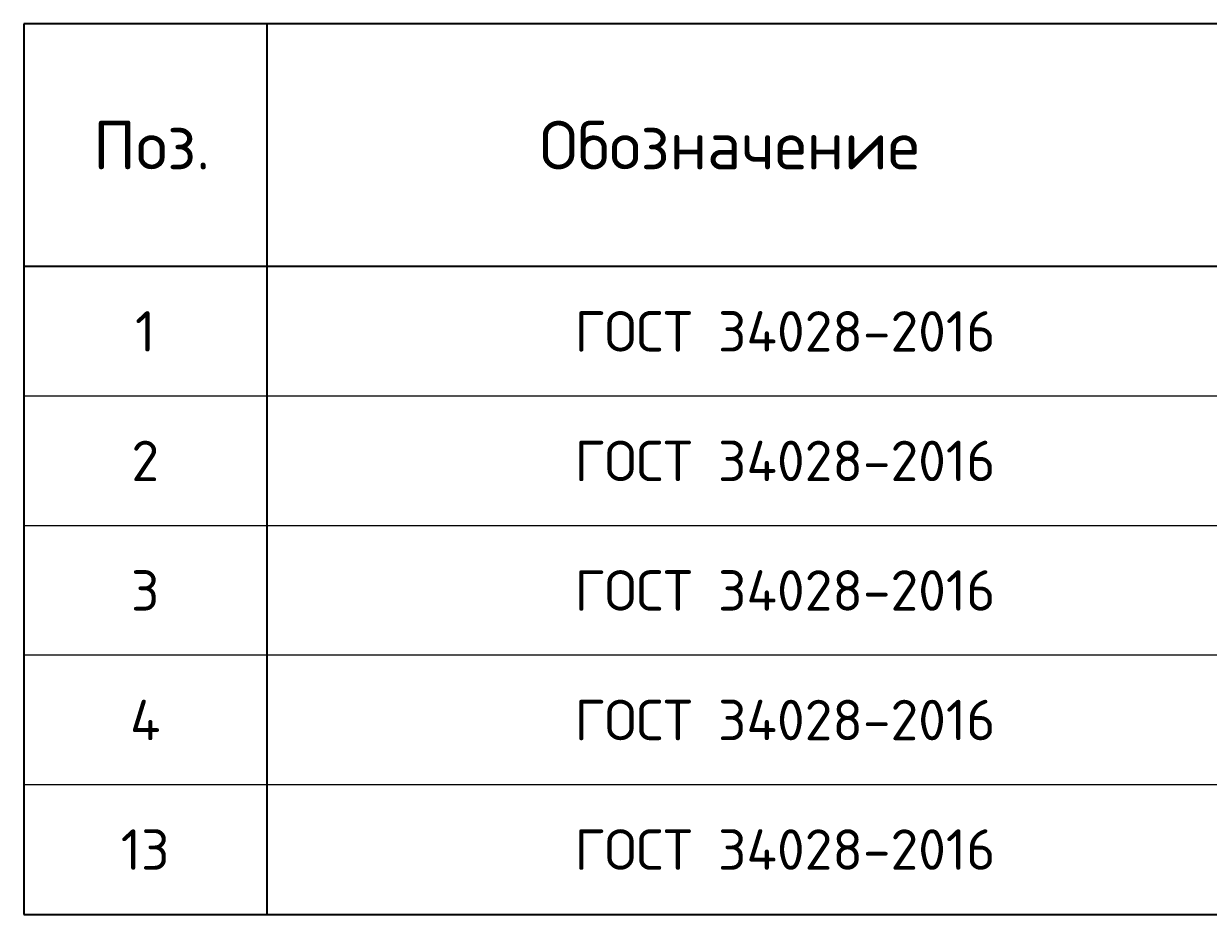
# Model space of a CAD drawing. Header units: millimetres. Extents: x 21019 to 29759, y 58110 to 63490.
# Tile 4 of 6: x 21019 to 22481, y 62138 to 63238. Entities that reach past the tile are written whole.
import ezdxf

# ---------------------------------------------------------------- set-up
doc = ezdxf.new("R2010")
doc.units = ezdxf.units.MM
doc.layers.add('Standard', color=7, linetype='Continuous', lineweight=25)
doc.styles.add('ISOCPEUR', font='ISOCPEUR')

msp = doc.modelspace()

# ---------------------------------------------------------------- linework, layer by layer
at = {"layer": 'Standard', "color": 7, "linetype": 'Continuous', "lineweight": 35, "transparency": 33554687}
for p, q in [((24718.7, 63237.6), (21018.7, 63237.6)), ((21018.7, 63237.6), (21018.7, 62937.6)), ((21318.7, 63237.6), (21318.7, 62937.6)), ((24718.7, 62937.6), (21018.7, 62937.6)), ((21018.7, 62937.6), (21018.7, 62777.6)), ((21318.7, 62937.6), (21318.7, 62777.6)), ((21018.7, 62777.6), (21018.7, 62617.6)), ((21318.7, 62777.6), (21318.7, 62617.6)), ((21018.7, 62617.6), (21018.7, 62457.6)), ((21318.7, 62617.6), (21318.7, 62457.6)), ((21018.7, 62457.6), (21018.7, 62297.6)), ((21318.7, 62457.6), (21318.7, 62297.6)), ((21018.7, 62297.6), (21018.7, 62137.6)), ((21318.7, 62297.6), (21318.7, 62137.6)), ((21018.7, 62137.6), (24718.7, 62137.6))]:
    msp.add_line(p, q, dxfattribs=at)
at = {"layer": 'Standard', "color": 7, "linetype": 'Continuous', "lineweight": 13, "transparency": 33554687}
for p, q in [((24718.7, 62777.6), (21018.7, 62777.6)), ((24718.7, 62617.6), (21018.7, 62617.6)), ((24718.7, 62457.6), (21018.7, 62457.6)), ((24718.7, 62297.6), (21018.7, 62297.6)), ((24718.7, 62137.6), (21018.7, 62137.6))]:
    msp.add_line(p, q, dxfattribs=at)

# ---------------------------------------------------------------- texts
at = {"layer": 'Standard', "color": 7, "linetype": 'Continuous', "lineweight": 35, "transparency": 33554687, "style": 'ISOCPEUR'}
for s, insert, char_height, width, attachment_point in [('\\A1;{\\fISOCPEUR|i0|b0;\\H60.000000;\\W1.000000;\\C7;Поз.}\\P', (21176.7, 63087.6), 12, 174.736, 5), ('\\A1;{\\fISOCPEUR|i0|b0;\\H60.000000;\\W1.000000;\\C7;Обозначение}\\P', (21890.2, 63087.6), 12, 500.255, 5), ('\\A1;{\\fISOCPEUR|i0|b0;\\H50.000000;\\W1.000000;\\C7;ГОСТ 34028-2016}\\P', (21698.7, 62857.6), 10, 549.083, 4), ('\\A1;{\\fISOCPEUR|i0|b0;\\H50.000000;\\W1.000000;\\C7;1}\\P', (21168.7, 62857.6), 10, 38.889, 5), ('\\A1;{\\fISOCPEUR|i0|b0;\\H50.000000;\\W1.000000;\\C7;ГОСТ 34028-2016}\\P', (21698.7, 62697.6), 10, 549.083, 4), ('\\A1;{\\fISOCPEUR|i0|b0;\\H50.000000;\\W1.000000;\\C7;2}\\P', (21168.7, 62697.6), 10, 54.444, 5), ('\\A1;{\\fISOCPEUR|i0|b0;\\H50.000000;\\W1.000000;\\C7;ГОСТ 34028-2016}\\P', (21698.7, 62537.6), 10, 549.083, 4), ('\\A1;{\\fISOCPEUR|i0|b0;\\H50.000000;\\W1.000000;\\C7;3}\\P', (21168.7, 62537.6), 10, 54.444, 5), ('\\A1;{\\fISOCPEUR|i0|b0;\\H50.000000;\\W1.000000;\\C7;ГОСТ 34028-2016}\\P', (21698.7, 62377.6), 10, 549.083, 4), ('\\A1;{\\fISOCPEUR|i0|b0;\\H50.000000;\\W1.000000;\\C7;4}\\P', (21168.7, 62377.6), 10, 60, 5), ('\\A1;{\\fISOCPEUR|i0|b0;\\H50.000000;\\W1.000000;\\C7;ГОСТ 34028-2016}\\P', (21698.7, 62217.6), 10, 549.083, 4), ('\\A1;{\\fISOCPEUR|i0|b0;\\H50.000000;\\W1.000000;\\C7;13}\\P', (21168.7, 62217.6), 10, 78.75, 5)]:
    msp.add_mtext(s, dxfattribs=dict(at, insert=insert, char_height=char_height, width=width, attachment_point=attachment_point))

doc.saveas('drawing.dxf')
